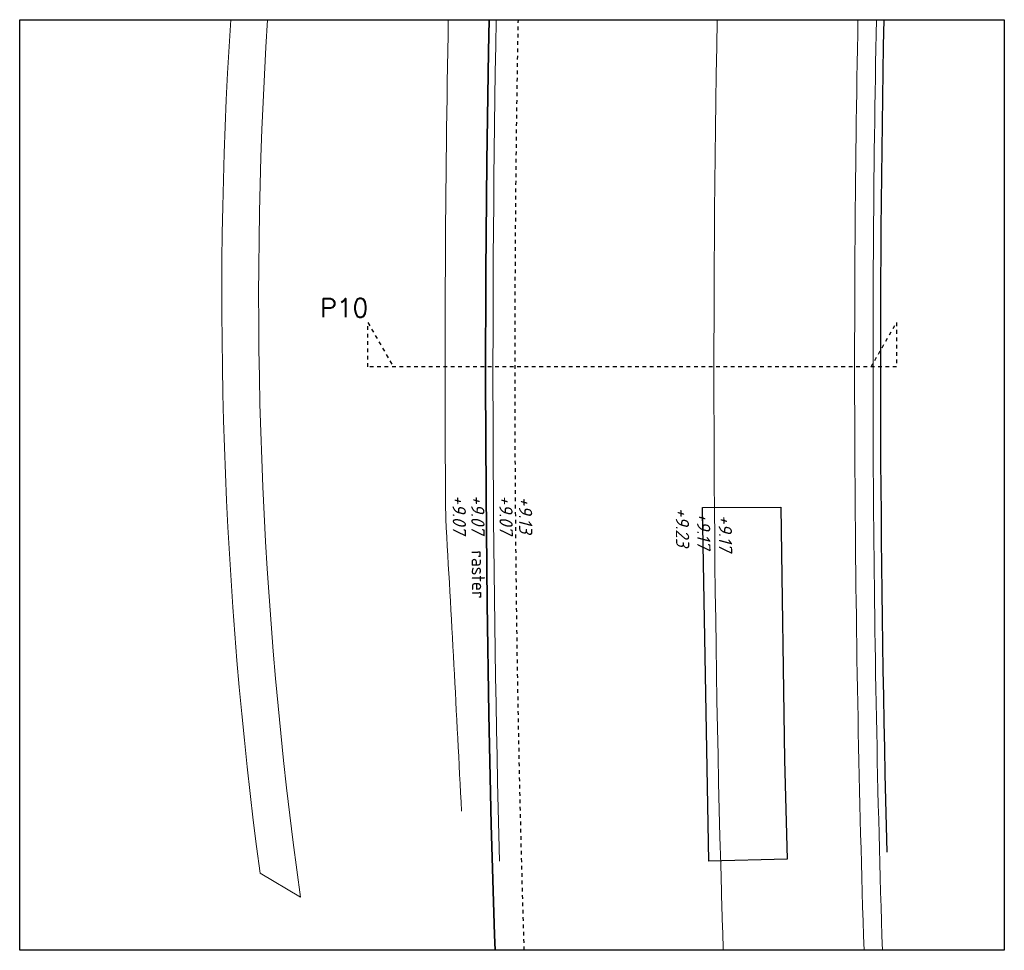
# Model space of a CAD drawing. Header units: metres. Extents: x 133 to 690, y 59 to 257.
# Tile 63 of 84: x 532 to 559, y 132 to 158. Entities that reach past the tile are written whole.
import ezdxf
from ezdxf.enums import TextEntityAlignment as Align

# ---------------------------------------------------------------- set-up
doc = ezdxf.new("R2010")
doc.units = ezdxf.units.M
doc.header["$LTSCALE"] = 0.05
doc.linetypes.add('XX-DASHED', pattern=[2, 1, -1])
doc.linetypes.add('XX-HIDDEN', pattern=[4, 2, -2])
for name, color, linetype, lineweight in [('B-RO-OG-HOOGTEPUNT-T18', 253, 'Continuous', 18), ('B-WE-GW-BOOMGRANULAAT-G', 253, 'FENCELINE1', 25), ('B-WE-GW-GROND_ZAND-G', 253, 'Continuous', 18), ('B-WE-GW-TALUD_TEEN-G-a', 253, 'Continuous', 18), ('B-WE-GW-WADI_INSTEEK-G', 252, 'Taludlijn', 18), ('B-WE-GW-WATERGANG_SLOOT_BODEM-G', 253, 'Continuous', 18), ('B-WE-VH-VERHARDING_FUNDERING_GRANULAAT-G', 253, 'Continuous', 18), ('N-XX-AL-VERWIJZING-G', 7, 'Continuous', 13), ('V-WE-IE-TERREINAFSCHEIDING-T18', 10, 'Continuous', 18), ('V-WE-IE-TERREINAFSCHEIDING_KUNSTMATIG_HEKWERK-G', 20, 'IE-TERREINAFSCHEIDING-KUNSTMATIG-V', 35), ('V-WE-VH-VERHARDING_ASFALT-G', 10, 'XX-HIDDEN', 25)]:
    doc.layers.add(name, color=color, linetype=linetype, lineweight=lineweight)
doc.layers.add('B-WE-GW-TALUD_KRUIN-G-a', color=253, linetype='Continuous')
doc.styles.add('NLCS-ISO-M200-T18', font='NLCS-ISO.ttf', dxfattribs={"height": 0.36})
doc.styles.add('NLCS-ISO-M200-T18_CURSIEF', font='NLCS-ISO.ttf', dxfattribs={"oblique": 15, "height": 0.36})
doc.styles.add('ROMANS', font='romans.shx')
doc.linetypes.add('FENCELINE1', pattern='A,6.35,-2.54,[133,ltypeshp.shx,S=2.54,R=0,X=-2.54,Y=0],-2.54,25.4', length=36.83)
doc.linetypes.add('IE-TERREINAFSCHEIDING-KUNSTMATIG-V', pattern='A,2,[24,NLCS.SHX,S=0.6,R=0,X=-1,Y=0],2,[82,NLCS.SHX,S=0.75,R=90,X=0,Y=0],2,[24,NLCS.SHX,S=0.6,R=0,X=1,Y=0],2,-2', length=10)
doc.linetypes.add('Taludlijn', pattern='A,0.5,[130,RODOR.shx,S=1,R=0,X=0,Y=0],1,[131,RODOR.shx,S=1,R=0,X=0,Y=0],0.5', length=2)

# ---------------------------------------------------------------- blocks, each defined once
blk = doc.blocks.new('*U122')
at = {"layer": 'N-XX-AL-VERWIJZING-G', "linetype": 'XX-DASHED', "lineweight": 30}
blk.add_lwpolyline([(13.663, 0), (14.356, 1.2), (14.356, 0), (0, 0), (0, 1.2), (0.693, 0), (0.693, 0)], dxfattribs=at)
at = {"layer": 'N-XX-AL-VERWIJZING-G', "style": 'ROMANS'}
blk.add_attdef('NUMMER', (-2.236, 2.372), '', height=0.5, rotation=359.9829, dxfattribs=at)

msp = doc.modelspace()

# ---------------------------------------------------------------- linework, layer by layer
msp.add_lwpolyline([(531.78, 157.616), (558.515, 157.616), (558.515, 132.337), (531.78, 132.337)], close=True)
at = {"layer": 'B-WE-GW-BOOMGRANULAAT-G', "ltscale": 0.1, "flags": 128}
msp.add_lwpolyline([(552.446, 144.379), (552.545, 137.514), (552.616, 134.815), (550.49, 134.758), (550.322, 144.363)], close=True, dxfattribs=at)
at = {"layer": 'B-WE-GW-GROND_ZAND-G', "ltscale": 0.2}
msp.add_lwpolyline([(554.541, 157.616, 0.012816), (554.706, 132.337, 0.012816)], format="xyb", dxfattribs=at)
at = {"layer": 'B-WE-GW-TALUD_KRUIN-G-a', "ltscale": 0.5, "flags": 128}
msp.add_lwpolyline([(555.241, 157.616, 0.01148), (555.328, 135.005)], format="xyb", dxfattribs=at)
at = {"layer": 'B-WE-GW-TALUD_TEEN-G-a', "flags": 128}
msp.add_lwpolyline([(555.041, 157.616, 0.012829), (555.206, 132.337, 0.012829)], format="xyb", dxfattribs=at)
at = {"layer": 'B-WE-GW-WADI_INSTEEK-G', "ltscale": 3, "flags": 128}
msp.add_lwpolyline([(543.419, 157.616, 0.00672), (543.348, 144.062, -0.001905), (543.776, 136.118)], format="xyb", dxfattribs=at)
at = {"layer": 'B-WE-GW-WATERGANG_SLOOT_BODEM-G'}
msp.add_lwpolyline([(537.51, 157.616, 0.049121), (538.306, 134.435), (539.405, 133.783, -0.050949), (538.512, 157.616, -0.050949)], format="xyb", dxfattribs=at)
at = {"layer": 'B-WE-VH-VERHARDING_FUNDERING_GRANULAAT-G', "flags": 128}
for points in [[(544.72, 157.616, 0.011361), (544.81, 134.76)], [(550.884, 132.337, -0.000806), (550.835, 133.937, -0.01193), (550.721, 157.616)]]:
    msp.add_lwpolyline(points, format="xyb", dxfattribs=at)
at = {"layer": 'V-WE-IE-TERREINAFSCHEIDING_KUNSTMATIG_HEKWERK-G', "flags": 128}
msp.add_lwpolyline([(544.528, 157.616), (544.513, 156.755), (544.462, 153.756), (544.438, 150.756), (544.431, 147.756), (544.443, 144.756), (544.472, 141.756), (544.52, 138.756), (544.585, 135.757), (544.677, 132.758), (544.69, 132.337)], dxfattribs=at)
at = {"layer": 'V-WE-VH-VERHARDING_ASFALT-G', "flags": 128}
msp.add_lwpolyline([(545.481, 132.337, -0.012581), (545.32, 157.616)], format="xyb", dxfattribs=at)

# ---------------------------------------------------------------- block references
at = {"layer": 'N-XX-AL-VERWIJZING-G'}
ref = msp.add_blockref('*U122', (541.234, 148.187), dxfattribs=at)
ref.add_attrib('NUMMER', 'P10', (539.939, 149.539), dxfattribs={"height": 0.5, "rotation": 359.9829, "style": 'ROMANS'})

# ---------------------------------------------------------------- texts
at = {"layer": 'B-RO-OG-HOOGTEPUNT-T18', "style": 'NLCS-ISO-M200-T18_CURSIEF', "oblique": 15}
for s, rotation, p in [('+9.07', 270.5214, (543.717, 144.171)), ('+9.07', 270.5214, (544.221, 144.176)), ('+9.07', 270.5214, (544.986, 144.168)), ('+9.13', 270.5214, (545.517, 144.161)), ('+9.23', 270.5324, (549.777, 143.83)), ('+9.17', 270.5324, (550.353, 143.737)), ('+9.17', 270.5324, (550.942, 143.667))]:
    msp.add_text(s, height=0.36, rotation=rotation, dxfattribs=at).set_placement(p, align=Align.MIDDLE_CENTER)
at = {"layer": 'V-WE-IE-TERREINAFSCHEIDING-T18', "insert": (544.405, 143.205), "char_height": 0.36, "attachment_point": 1, "rotation": 270.8332, "style": 'NLCS-ISO-M200-T18'}
msp.add_mtext_dynamic_manual_height_columns('raster', width=3.90016, gutter_width=1.8, heights=[0], dxfattribs=at)

doc.saveas('drawing.dxf')
